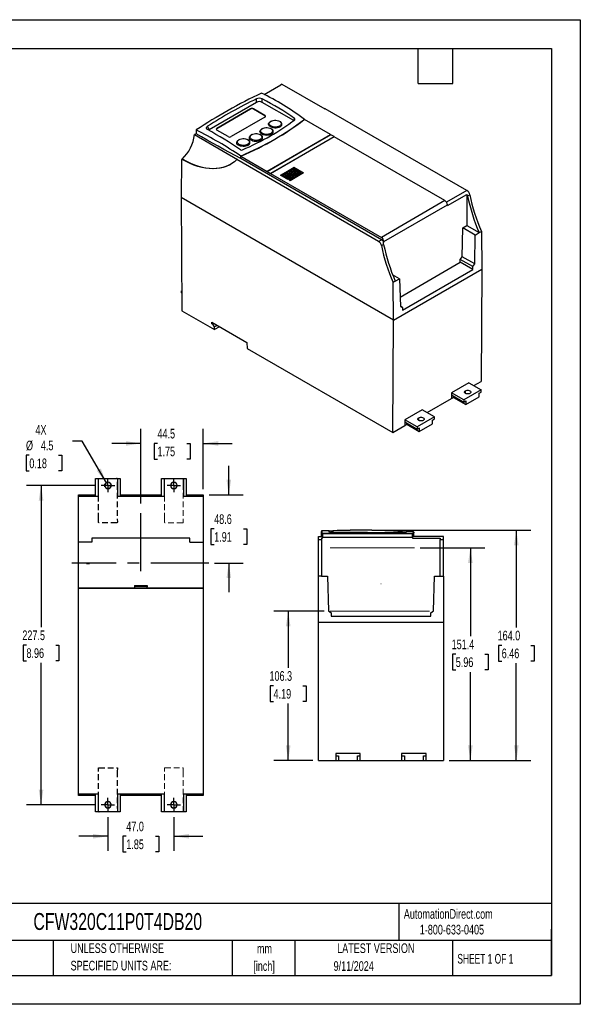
# Model space of a CAD drawing. Header units: millimetres. Extents: x 0 to 908, y 0 to 702.
# Tile 3 of 3: x 508 to 908, y 0 to 702. Entities that reach past the tile are written whole.
import ezdxf

# ---------------------------------------------------------------- set-up
doc = ezdxf.new("R2010")
doc.units = ezdxf.units.MM
doc.header["$LTSCALE"] = 3.25
doc.linetypes.add('CENTERX2', pattern=[20.32, 12.7, -2.54, 2.54, -2.54])
doc.linetypes.add('HIDDEN', pattern=[1.905, 1.27, -0.635])
doc.layers.add('CENTER', color=40, linetype='CENTERX2')
doc.layers.add('HIDDEN', color=102, linetype='HIDDEN')
doc.layers.add('DIMENSIONS', color=140, linetype='Continuous', lineweight=25)
doc.layers.add('TEXT', color=140, linetype='Continuous', lineweight=25)
doc.styles.add('SLDTEXTSTYLE0', font='TXT', dxfattribs={"width": 0.7})
doc.styles.add('SLDTEXTSTYLE1', font='TXT', dxfattribs={"width": 0.65})
doc.dimstyles.new('SLDDIMSTYLE0', dxfattribs={"dimtxt": 7.013525, "dimasz": 10.7315, "dimexe": 0, "dimexo": 0.0625, "dimgap": 1.753381, "dimtad": 0, "dimtih": 1, "dimtoh": 1, "dimrnd": 1e-09, "dimzin": 12, "dimdsep": 46, "dimtxsty": 'SLDTEXTSTYLE0', "dimsah": 1, "dimcen": 0.09, "dimadec": 0, "dimazin": 3, "dimtfac": 1, "dimtmove": 0, "dimatfit": 0, "dimfxl": 0, "dimfrac": 2, "dimtolj": 1, "dimtzin": 12, "dimarcsym": 0})
doc.dimstyles.new('SLDDIMSTYLE1', dxfattribs={"dimtxt": 7.013525, "dimasz": 10.7315, "dimexe": 0, "dimexo": 0.0625, "dimgap": 1.753381, "dimtad": 0, "dimtih": 1, "dimtoh": 1, "dimrnd": 1e-09, "dimzin": 4, "dimdsep": 46, "dimtxsty": 'SLDTEXTSTYLE0', "dimsah": 1, "dimcen": 0.09, "dimadec": 0, "dimazin": 1, "dimtfac": 1, "dimtofl": 0, "dimtmove": 0, "dimatfit": 3, "dimfxl": 0, "dimfrac": 2, "dimtolj": 1, "dimtzin": 12, "dimarcsym": 0})
doc.dimstyles.new('SLDDIMSTYLE2', dxfattribs={"dimtxt": 7.013525, "dimasz": 10.7315, "dimexe": 0, "dimexo": 0.0625, "dimgap": 1.753381, "dimtad": 0, "dimtih": 1, "dimtoh": 1, "dimrnd": 1e-09, "dimzin": 12, "dimdsep": 46, "dimtxsty": 'SLDTEXTSTYLE0', "dimsah": 1, "dimcen": 0.09, "dimadec": 0, "dimazin": 3, "dimtfac": 1, "dimtofl": 0, "dimtmove": 0, "dimatfit": 3, "dimfxl": 0, "dimfrac": 2, "dimtolj": 1, "dimtzin": 12, "dimarcsym": 0})
doc.dimstyles.new('SLDDIMSTYLE3', dxfattribs={"dimtxt": 7.013525, "dimasz": 10.7315, "dimexe": 0, "dimexo": 0.0625, "dimgap": 1.753381, "dimtad": 0, "dimtih": 1, "dimtoh": 1, "dimrnd": 1e-09, "dimzin": 12, "dimdsep": 46, "dimtxsty": 'SLDTEXTSTYLE0', "dimsah": 1, "dimcen": 0, "dimadec": 0, "dimazin": 3, "dimtfac": 1, "dimtofl": 0, "dimtmove": 0, "dimatfit": 3, "dimfxl": 0, "dimfrac": 2, "dimtolj": 1, "dimtzin": 12, "dimarcsym": 0})
doc.dimstyles.new('SLDDIMSTYLE4', dxfattribs={"dimtxt": 7.013525, "dimasz": 10.7315, "dimexe": 0, "dimexo": 0.0625, "dimgap": 1.753381, "dimtad": 0, "dimtih": 1, "dimtoh": 1, "dimrnd": 1e-09, "dimzin": 4, "dimdsep": 46, "dimtxsty": 'SLDTEXTSTYLE0', "dimsah": 1, "dimcen": 0.09, "dimadec": 0, "dimazin": 1, "dimtfac": 1, "dimtmove": 0, "dimatfit": 0, "dimfxl": 0, "dimfrac": 2, "dimtolj": 1, "dimtzin": 12, "dimarcsym": 0})

# ---------------------------------------------------------------- blocks, each defined once
blk = doc.blocks.new('SW_NOTE_0_1')
at = {"layer": 'TEXT', "color": 0, "linetype": 'CENTERX2', "lineweight": 18, "char_height": 6.879, "attachment_point": 2, "style": 'SLDTEXTSTYLE0'}
for s, insert in [('mm', (9.24, 8.87)), ('[inch]', (8.97, -3.55))]:
    blk.add_mtext(s, dxfattribs=dict(at, insert=insert))
blk = doc.blocks.new('SW_NOTE_0_2')
at = {"layer": 'TEXT', "color": 0, "linetype": 'CENTERX2', "lineweight": 18, "char_height": 6.8792, "attachment_point": 1, "style": 'SLDTEXTSTYLE0'}
for s, insert in [('UNLESS OTHERWISE', (0, 8.87)), ('SPECIFIED UNITS ARE:', (0, -3.55))]:
    blk.add_mtext(s, dxfattribs=dict(at, insert=insert))
blk = doc.blocks.new('_D_9')
at = {"layer": 'DIMENSIONS'}
for p, q in [((553.05, 401.42), (546.02, 401.42)), ((570.2, 371.72), (553.05, 401.42)), ((515.31, 391.24), (512.95, 391.24)), ((512.95, 391.24), (512.95, 380.09)), ((536.15, 391.24), (538.5, 391.24)), ((538.5, 391.24), (538.5, 380.09)), ((512.95, 380.09), (515.31, 380.09)), ((538.5, 380.09), (536.15, 380.09))]:
    blk.add_line(p, q, dxfattribs=at)
blk.add_solid([(570.2, 371.72), (566.26, 381.84), (563.4, 380.19)], dxfattribs=at)
at = {"layer": 'DIMENSIONS', "char_height": 6.879, "attachment_point": 1, "style": 'SLDTEXTSTYLE0'}
for s, insert in [('4X', (519.67, 412.82)), ('%%c', (512.93, 401.68)), ('4.5', (523.52, 401.68)), ('0.18', (515.31, 388.96))]:
    blk.add_mtext(s, dxfattribs=dict(at, insert=insert))
blk = doc.blocks.new('_D_10')
at = {"layer": 'DIMENSIONS'}
for p, q in [((562.39, 369.75), (513.36, 369.75)), ((523.68, 369.75), (523.68, 268.71)), ((513.26, 256), (510.9, 256)), ((510.9, 256), (510.9, 244.85)), ((534.1, 256), (536.45, 256)), ((536.45, 256), (536.45, 244.85)), ((510.9, 244.85), (513.26, 244.85)), ((523.68, 142.24), (523.68, 243.28)), ((536.45, 244.85), (534.1, 244.85)), ((562.42, 142.24), (513.36, 142.24))]:
    blk.add_line(p, q, dxfattribs=at)
for points in [[(523.68, 369.75), (522.02, 359.02), (525.33, 359.02)], [(523.68, 142.24), (525.33, 152.98), (522.02, 152.98)]]:
    blk.add_solid(points, dxfattribs=at)
at = {"layer": 'DIMENSIONS', "char_height": 6.879, "attachment_point": 1, "style": 'SLDTEXTSTYLE0'}
for s, insert in [('227.5', (510.34, 266.43)), ('8.96', (513.26, 253.72))]:
    blk.add_mtext(s, dxfattribs=dict(at, insert=insert))
blk = doc.blocks.new('_D_11')
at = {"layer": 'DIMENSIONS'}
for p, q in [((571.34, 133.33), (571.34, 109.44)), ((618.34, 133.33), (618.34, 109.44)), ((571.34, 119.76), (550.7, 119.76)), ((584.42, 119.76), (582.06, 119.76)), ((582.06, 119.76), (582.06, 108.61)), ((605.26, 119.76), (607.61, 119.76)), ((607.61, 119.76), (607.61, 108.61)), ((618.34, 119.76), (638.97, 119.76)), ((582.06, 108.61), (584.42, 108.61)), ((607.61, 108.61), (605.26, 108.61))]:
    blk.add_line(p, q, dxfattribs=at)
for points in [[(571.34, 119.76), (560.6, 121.41), (560.6, 118.11)], [(618.34, 119.76), (629.07, 118.11), (629.07, 121.41)]]:
    blk.add_solid(points, dxfattribs=at)
at = {"layer": 'DIMENSIONS', "char_height": 6.879, "attachment_point": 1, "style": 'SLDTEXTSTYLE0'}
for s, insert in [('47.0', (584.42, 130.2)), ('1.85', (584.42, 117.48))]:
    blk.add_mtext(s, dxfattribs=dict(at, insert=insert))
blk = doc.blocks.new('_D_12')
at = {"layer": 'DIMENSIONS'}
for p, q in [((657.5, 363.09), (657.5, 383.73)), ((643.46, 363.09), (667.81, 363.09)), ((647.08, 338.77), (644.72, 338.77)), ((644.72, 338.77), (644.72, 327.62)), ((667.92, 338.77), (670.27, 338.77)), ((670.27, 338.77), (670.27, 327.62)), ((644.72, 327.62), (647.08, 327.62)), ((670.27, 327.62), (667.92, 327.62)), ((647.28, 314.45), (667.81, 314.45)), ((657.5, 314.45), (657.5, 293.81))]:
    blk.add_line(p, q, dxfattribs=at)
for points in [[(657.5, 363.09), (659.15, 373.82), (655.84, 373.82)], [(657.5, 314.45), (655.84, 303.72), (659.15, 303.72)]]:
    blk.add_solid(points, dxfattribs=at)
at = {"layer": 'DIMENSIONS', "char_height": 6.879, "attachment_point": 1, "style": 'SLDTEXTSTYLE0'}
for s, insert in [('48.6', (647.08, 349.21)), ('1.91', (647.08, 336.49))]:
    blk.add_mtext(s, dxfattribs=dict(at, insert=insert))
blk = doc.blocks.new('_D_13')
at = {"layer": 'DIMENSIONS'}
for p, q in [((594.84, 356.97), (594.84, 410.02)), ((639.34, 367.22), (639.34, 410.02)), ((594.84, 399.71), (574.2, 399.71)), ((606.67, 399.71), (604.31, 399.71)), ((604.31, 399.71), (604.31, 388.56)), ((627.51, 399.71), (629.86, 399.71)), ((629.86, 399.71), (629.86, 388.56)), ((639.34, 399.71), (659.97, 399.71)), ((604.31, 388.56), (606.67, 388.56)), ((629.86, 388.56), (627.51, 388.56))]:
    blk.add_line(p, q, dxfattribs=at)
for points in [[(594.84, 399.71), (584.1, 401.36), (584.1, 398.05)], [(639.34, 399.71), (650.07, 398.05), (650.07, 401.36)]]:
    blk.add_solid(points, dxfattribs=at)
at = {"layer": 'DIMENSIONS', "char_height": 6.879, "attachment_point": 1, "style": 'SLDTEXTSTYLE0'}
for s, insert in [('44.5', (606.67, 410.14)), ('1.75', (606.67, 397.43))]:
    blk.add_mtext(s, dxfattribs=dict(at, insert=insert))
blk = doc.blocks.new('SW_CENTERMARKSYMBOL_11')
at = {"layer": 'CENTER', "color": 0}
for p, q in [((-2.54, 0), (-4.79, 0)), ((0, 0), (-2.54, 0)), ((0, 2.54), (0, 4.79)), ((0, 0), (0, 2.54)), ((0, 0), (0, -2.54)), ((0, 0), (2.54, 0)), ((2.54, 0), (4.79, 0)), ((0, -2.54), (0, -4.79))]:
    blk.add_line(p, q, dxfattribs=at)
blk = doc.blocks.new('SW_CENTERMARKSYMBOL_12')
at = {"layer": 'CENTER', "color": 0}
for p, q in [((-2.54, 0), (-4.79, 0)), ((0, 0), (-2.54, 0)), ((0, 2.54), (0, 4.79)), ((0, 0), (0, 2.54)), ((0, 0), (0, -2.54)), ((0, 0), (2.54, 0)), ((2.54, 0), (4.79, 0)), ((0, -2.54), (0, -4.79))]:
    blk.add_line(p, q, dxfattribs=at)
blk = doc.blocks.new('SW_CENTERMARKSYMBOL_13')
at = {"layer": 'CENTER', "color": 0}
for p, q in [((-2.54, 0), (-4.83, 0)), ((0, 0), (-2.54, 0)), ((0, 2.54), (0, 4.83)), ((0, 0), (0, 2.54)), ((0, 0), (0, -2.54)), ((0, 0), (2.54, 0)), ((2.54, 0), (4.83, 0)), ((0, -2.54), (0, -4.83))]:
    blk.add_line(p, q, dxfattribs=at)
blk = doc.blocks.new('SW_CENTERMARKSYMBOL_14')
at = {"layer": 'CENTER', "color": 0}
for p, q in [((-2.54, 0), (-4.81, 0)), ((0, 0), (-2.54, 0)), ((0, 2.54), (0, 4.81)), ((0, 0), (0, 2.54)), ((0, 0), (0, -2.54)), ((0, 0), (2.54, 0)), ((2.54, 0), (4.81, 0)), ((0, -2.54), (0, -4.81))]:
    blk.add_line(p, q, dxfattribs=at)
blk = doc.blocks.new('_D_14')
at = {"layer": 'DIMENSIONS'}
for p, q in [((794.02, 325.23), (840.01, 325.23)), ((829.69, 325.23), (829.69, 262.25)), ((819.27, 249.53), (816.91, 249.53)), ((816.91, 249.53), (816.91, 238.38)), ((840.11, 249.53), (842.46, 249.53)), ((842.46, 249.53), (842.46, 238.38)), ((816.91, 238.38), (819.27, 238.38)), ((829.69, 173.83), (829.69, 236.81)), ((842.46, 238.38), (840.11, 238.38)), ((814.57, 173.83), (840.01, 173.83))]:
    blk.add_line(p, q, dxfattribs=at)
for points in [[(829.69, 325.23), (828.04, 314.5), (831.34, 314.5)], [(829.69, 173.83), (831.34, 184.56), (828.04, 184.56)]]:
    blk.add_solid(points, dxfattribs=at)
at = {"layer": 'DIMENSIONS', "char_height": 6.879, "attachment_point": 1, "style": 'SLDTEXTSTYLE0'}
for s, insert in [('151.4', (816.35, 259.97)), ('5.96', (819.27, 247.25))]:
    blk.add_mtext(s, dxfattribs=dict(at, insert=insert))
blk = doc.blocks.new('_D_15')
at = {"layer": 'DIMENSIONS'}
for p, q in [((725.54, 280.13), (689.51, 280.13)), ((699.83, 280.13), (699.83, 239.7)), ((689.41, 226.98), (687.05, 226.98)), ((687.05, 226.98), (687.05, 215.83)), ((710.25, 226.98), (712.6, 226.98)), ((712.6, 226.98), (712.6, 215.83)), ((687.05, 215.83), (689.41, 215.83)), ((699.83, 173.83), (699.83, 214.26)), ((712.6, 215.83), (710.25, 215.83)), ((717.31, 173.83), (689.51, 173.83))]:
    blk.add_line(p, q, dxfattribs=at)
for points in [[(699.83, 280.13), (698.18, 269.4), (701.48, 269.4)], [(699.83, 173.83), (701.48, 184.56), (698.18, 184.56)]]:
    blk.add_solid(points, dxfattribs=at)
at = {"layer": 'DIMENSIONS', "char_height": 6.879, "attachment_point": 1, "style": 'SLDTEXTSTYLE0'}
for s, insert in [('106.3', (686.49, 237.42)), ('4.19', (689.41, 224.7))]:
    blk.add_mtext(s, dxfattribs=dict(at, insert=insert))
blk = doc.blocks.new('_D_16')
at = {"layer": 'DIMENSIONS'}
for p, q in [((760.5, 337.79), (872.76, 337.79)), ((862.44, 337.79), (862.44, 268.53)), ((852.02, 255.81), (849.66, 255.81)), ((849.66, 255.81), (849.66, 244.66)), ((872.86, 255.81), (875.22, 255.81)), ((875.22, 255.81), (875.22, 244.66)), ((849.66, 244.66), (852.02, 244.66)), ((862.44, 173.83), (862.44, 243.09)), ((875.22, 244.66), (872.86, 244.66)), ((814.57, 173.83), (872.76, 173.83))]:
    blk.add_line(p, q, dxfattribs=at)
for points in [[(862.44, 337.79), (860.79, 327.06), (864.09, 327.06)], [(862.44, 173.83), (864.09, 184.56), (860.79, 184.56)]]:
    blk.add_solid(points, dxfattribs=at)
at = {"layer": 'DIMENSIONS', "char_height": 6.879, "attachment_point": 1, "style": 'SLDTEXTSTYLE0'}
for s, insert in [('164.0', (849.1, 266.25)), ('6.46', (852.02, 253.53))]:
    blk.add_mtext(s, dxfattribs=dict(at, insert=insert))

msp = doc.modelspace()

# ---------------------------------------------------------------- linework, layer by layer
at = {"color": 7, "linetype": 'Continuous'}
for p, q in [((0.008, 701.684), (908.058, 701.684)), ((908.058, 701.684), (908.058, 0.009)), ((908.058, 0.009), (0.008, 0.009))]:
    msp.add_line(p, q, dxfattribs=at)
for p, q in [((682.68, 648.423), (694.599, 655.304)), ((695.306, 655.712), (694.599, 655.304)), ((695.306, 655.712), (725.882, 638.061)), ((677.268, 642.778), (643.465, 623.264)), ((677.268, 642.778), (677.268, 645.284)), ((681.366, 642.778), (681.366, 645.23)), ((703.74, 629.862), (681.366, 642.778)), ((648.946, 624.258), (672.988, 638.137)), ((672.988, 638.055), (648.946, 624.176)), ((683.241, 632.218), (659.199, 618.339)), ((672.988, 638.055), (672.988, 638.137)), ((675.109, 638.137), (683.241, 633.442)), ((675.109, 638.055), (675.109, 638.137)), ((683.241, 633.361), (675.109, 638.055)), ((683.241, 633.361), (683.241, 633.442)), ((726.236, 638.265), (725.882, 638.061)), ((827.189, 579.986), (726.236, 638.265)), ((643.465, 623.264), (642.326, 625.718)), ((687.597, 629.335), (687.244, 629.131)), ((693.962, 629.131), (693.608, 629.335)), ((693.961, 625.253), (693.608, 625.866)), ((704.422, 631.205), (703.904, 629.984)), ((710.977, 630.42), (711.361, 630.634)), ((711.361, 630.56), (710.977, 630.338)), ((710.977, 630.338), (710.977, 630.42)), ((711.361, 630.634), (711.361, 630.56)), ((730.057, 619.767), (711.361, 630.56)), ((633.788, 620.199), (633.081, 619.79)), ((633.081, 619.79), (663.657, 602.139)), ((634.142, 620.403), (633.788, 620.199)), ((634.204, 623.102), (634.142, 620.403)), ((648.946, 624.176), (648.946, 624.258)), ((657.078, 618.339), (648.946, 623.033)), ((673.879, 619.783), (673.526, 619.579)), ((680.244, 619.579), (679.89, 619.783)), ((681.445, 624.151), (681.092, 623.947)), ((684.741, 593.607), (730.057, 619.767)), ((730.057, 619.685), (684.741, 593.525)), ((730.198, 619.685), (684.882, 593.525)), ((687.216, 592.178), (732.532, 618.338)), ((732.602, 618.297), (687.287, 592.137)), ((687.81, 623.947), (687.456, 624.151)), ((687.809, 620.069), (687.456, 620.681)), ((730.057, 619.685), (730.057, 619.767)), ((730.127, 619.644), (730.057, 619.685)), ((732.532, 618.338), (730.198, 619.685)), ((732.532, 618.256), (732.532, 618.338)), ((811.546, 572.724), (732.602, 618.297)), ((664.899, 616.232), (664.545, 616.028)), ((671.263, 612.15), (670.909, 612.762)), ((671.264, 616.028), (670.91, 616.232)), ((680.243, 615.701), (679.89, 616.314)), ((690.332, 616.621), (690.332, 616.539)), ((666.045, 604.473), (666.429, 604.703)), ((666.429, 604.621), (666.045, 604.399)), ((666.045, 604.399), (666.045, 604.473)), ((666.045, 602.766), (666.045, 604.399)), ((666.045, 604.399), (684.741, 593.607)), ((666.429, 604.703), (666.429, 604.621)), ((623.878, 602.119), (623.465, 575.042)), ((624.232, 602.323), (623.878, 602.119)), ((624.27, 602.092), (623.878, 602.119)), ((624.232, 602.323), (624.623, 602.296)), ((624.623, 602.296), (624.27, 602.092)), ((663.657, 602.139), (663.303, 601.935)), ((764.257, 543.656), (663.303, 601.935)), ((766.347, 544.863), (666.045, 602.766)), ((684.741, 593.525), (684.741, 593.607)), ((684.741, 593.525), (684.882, 593.443)), ((684.882, 593.525), (684.882, 593.443)), ((684.882, 593.525), (687.216, 592.178)), ((687.216, 592.096), (687.216, 592.178)), ((687.287, 592.137), (687.216, 592.096)), ((687.287, 592.055), (687.216, 592.096)), ((687.287, 592.137), (687.287, 592.055)), ((687.287, 592.137), (766.23, 546.564)), ((694.445, 590.799), (704.133, 596.393)), ((699.662, 587.788), (694.445, 590.799)), ((704.133, 596.311), (694.515, 590.759)), ((704.879, 595.962), (695.935, 590.799)), ((695.935, 590.799), (699.662, 588.648)), ((695.935, 590.718), (695.935, 590.799)), ((699.662, 588.566), (695.935, 590.718)), ((697.426, 590.799), (698.171, 591.23)), ((700.407, 589.078), (697.426, 590.799)), ((698.171, 591.148), (697.497, 590.759)), ((698.171, 591.23), (701.152, 589.509)), ((698.171, 591.148), (698.171, 591.23)), ((701.152, 589.427), (698.171, 591.148)), ((698.916, 591.66), (699.662, 592.09)), ((701.898, 589.939), (698.916, 591.66)), ((699.662, 592.008), (698.987, 591.619)), ((699.662, 592.09), (703.388, 589.939)), ((699.662, 592.008), (699.662, 592.09)), ((703.317, 589.898), (699.662, 592.008)), ((703.388, 589.939), (699.662, 587.788)), ((700.407, 592.52), (702.643, 593.811)), ((700.407, 587.357), (709.351, 592.52)), ((704.133, 590.369), (700.407, 592.52)), ((702.643, 593.729), (700.478, 592.48)), ((709.351, 592.439), (700.478, 587.317)), ((710.841, 592.52), (701.152, 586.927)), ((701.152, 589.509), (701.898, 589.939)), ((701.898, 589.857), (701.152, 589.427)), ((701.152, 589.427), (701.152, 589.509)), ((701.898, 592.52), (702.643, 592.951)), ((702.643, 592.09), (701.898, 592.52)), ((701.898, 592.52), (701.898, 592.439)), ((702.643, 592.008), (701.898, 592.439)), ((701.898, 589.857), (701.898, 589.939)), ((702.643, 593.811), (704.879, 592.52)), ((702.643, 593.729), (702.643, 593.811)), ((704.808, 592.48), (702.643, 593.729)), ((702.643, 592.951), (703.388, 592.52)), ((703.388, 592.52), (702.643, 592.09)), ((703.388, 592.439), (702.643, 592.008)), ((702.643, 592.008), (702.643, 592.09)), ((703.388, 594.241), (705.624, 595.532)), ((707.115, 592.09), (703.388, 594.241)), ((704.879, 592.52), (703.388, 591.66)), ((703.388, 592.439), (703.388, 592.52)), ((703.388, 591.66), (704.133, 591.23)), ((703.388, 591.578), (703.388, 591.66)), ((704.133, 591.148), (703.388, 591.578)), ((705.624, 595.45), (703.459, 594.201)), ((704.133, 596.393), (704.879, 595.962)), ((704.133, 596.311), (704.133, 596.393)), ((704.808, 595.922), (704.133, 596.311)), ((704.133, 591.23), (705.624, 592.09)), ((705.624, 592.008), (704.133, 591.148)), ((706.369, 591.66), (704.133, 590.369)), ((704.133, 591.148), (704.133, 591.23)), ((705.624, 594.672), (704.879, 594.241)), ((707.115, 592.951), (704.879, 594.241)), ((704.879, 594.16), (704.879, 594.241)), ((707.115, 592.869), (704.879, 594.16)), ((705.624, 595.532), (710.841, 592.52)), ((705.624, 595.45), (705.624, 595.532)), ((710.77, 592.48), (705.624, 595.45)), ((705.624, 594.672), (707.86, 593.381)), ((705.624, 592.09), (706.369, 591.66)), ((705.624, 592.008), (705.624, 592.09)), ((706.299, 591.619), (705.624, 592.008)), ((707.86, 593.381), (707.115, 592.951)), ((707.86, 593.299), (707.115, 592.869)), ((708.605, 592.951), (707.115, 592.09)), ((707.115, 592.869), (707.115, 592.951)), ((707.86, 593.299), (707.86, 593.381)), ((709.351, 592.52), (708.605, 592.951)), ((709.351, 592.439), (709.351, 592.52)), ((699.662, 588.648), (700.407, 589.078)), ((700.407, 588.997), (699.662, 588.566)), ((699.662, 588.566), (699.662, 588.648)), ((700.407, 588.997), (700.407, 589.078)), ((701.152, 586.927), (700.407, 587.357)), ((827.189, 579.986), (812.672, 571.606)), ((813.314, 569.159), (827.284, 577.224)), ((827.284, 577.224), (827.284, 555.036)), ((827.683, 576.087), (829.239, 576.985)), ((774.955, 487.589), (623.465, 575.042)), ((623.465, 575.042), (624.073, 494.261)), ((811.546, 572.724), (766.23, 546.564)), ((767.998, 543.502), (813.314, 569.662)), ((813.314, 569.662), (813.314, 569.159)), ((824.332, 553.332), (827.284, 555.036)), ((827.284, 555.036), (835.967, 549.936)), ((823.872, 532.795), (824.332, 553.332)), ((833.01, 548.229), (824.332, 553.332)), ((832.829, 527.788), (833.01, 548.229)), ((833.01, 548.229), (835.967, 549.936)), ((835.967, 549.936), (837.523, 550.834)), ((837.523, 550.834), (837.888, 523.919)), ((764.257, 543.656), (766.347, 544.863)), ((766.306, 540.655), (767.862, 541.553)), ((767.463, 542.69), (767.998, 542.999)), ((767.998, 542.999), (767.998, 543.502)), ((779.582, 504.013), (822.476, 528.775)), ((822.476, 528.775), (822.519, 530.702)), ((831.476, 523.743), (822.476, 528.775)), ((822.519, 530.702), (823.872, 532.795)), ((831.493, 525.685), (822.519, 530.702)), ((832.829, 527.788), (823.872, 532.795)), ((831.493, 525.685), (832.829, 527.788)), ((779.104, 517.11), (774.296, 519.93)), ((774.955, 487.589), (837.888, 523.919)), ((781.272, 494.76), (831.476, 523.743)), ((831.476, 523.743), (831.493, 525.685)), ((837.888, 523.919), (837.28, 443.84)), ((776.146, 515.402), (774.591, 514.504)), ((774.955, 487.589), (774.591, 514.504)), ((776.146, 515.402), (779.104, 517.11)), ((779.104, 517.11), (779.831, 497.193)), ((623.896, 508.447), (623.966, 508.487)), ((623.896, 506.936), (623.896, 508.447)), ((623.896, 508.447), (623.967, 508.406)), ((623.896, 506.936), (623.978, 506.889)), ((624.073, 494.261), (647.325, 480.838)), ((781.203, 496.653), (779.823, 497.424)), ((779.831, 497.193), (781.203, 496.653)), ((781.203, 496.653), (781.272, 494.76)), ((645.305, 486.086), (670.408, 471.595)), ((645.305, 485.025), (645.305, 486.086)), ((646.225, 485.556), (645.305, 485.025)), ((646.013, 484.617), (645.305, 485.025)), ((646.013, 484.617), (646.932, 485.147)), ((647.325, 482.797), (646.013, 484.617)), ((774.347, 407.509), (774.955, 487.589)), ((649.164, 483.859), (647.325, 482.797)), ((650.862, 482.879), (647.325, 480.838)), ((647.325, 480.838), (647.325, 482.797)), ((670.408, 471.595), (670.469, 467.477)), ((670.469, 467.477), (774.347, 407.509)), ((828.649, 442.904), (816.274, 435.76)), ((828.649, 442.904), (837.457, 437.819)), ((832.154, 440.88), (837.28, 443.84)), ((816.274, 435.76), (816.263, 434.256)), ((825.082, 430.676), (816.274, 435.76)), ((837.457, 437.819), (825.082, 430.676)), ((826.171, 435.354), (826.171, 437.191)), ((836.042, 435.492), (837.457, 436.309)), ((836.042, 432.92), (836.042, 435.492)), ((837.457, 436.309), (837.457, 437.819)), ((798.92, 421.695), (816.243, 431.696)), ((816.263, 434.256), (816.243, 431.696)), ((816.243, 431.696), (817.658, 432.512)), ((816.263, 434.256), (825.082, 429.165)), ((817.658, 432.512), (817.658, 433.451)), ((817.658, 432.512), (826.496, 427.409)), ((825.082, 430.676), (825.082, 429.165)), ((825.082, 429.165), (826.496, 429.982)), ((826.496, 427.409), (836.042, 432.92)), ((826.496, 429.982), (826.496, 427.409)), ((795.415, 423.718), (783.04, 416.575)), ((804.223, 418.634), (795.415, 423.718)), ((783.029, 415.071), (783.009, 412.51)), ((783.04, 416.575), (783.029, 415.071)), ((783.029, 415.071), (791.848, 409.98)), ((791.848, 411.49), (783.04, 416.575)), ((784.424, 413.326), (784.424, 414.266)), ((804.223, 418.634), (791.848, 411.49)), ((792.937, 416.168), (792.937, 418.005)), ((802.808, 416.307), (804.223, 417.123)), ((802.808, 413.735), (802.808, 416.307)), ((804.223, 417.123), (804.223, 418.634)), ((774.347, 407.509), (783.009, 412.51)), ((783.009, 412.51), (784.424, 413.326)), ((784.424, 413.326), (793.262, 408.224)), ((791.848, 411.49), (791.848, 409.98)), ((791.848, 409.98), (793.262, 410.796)), ((793.262, 408.224), (802.808, 413.735)), ((793.262, 410.796), (793.262, 408.224)), ((562.586, 362.256), (562.586, 374.728)), ((562.586, 374.728), (564.586, 374.728)), ((564.586, 374.728), (578.086, 374.728)), ((564.586, 362.228), (564.586, 374.728)), ((578.086, 374.728), (578.086, 362.228)), ((578.086, 374.728), (580.086, 374.728)), ((580.086, 374.728), (580.086, 362.256)), ((609.586, 362.256), (609.586, 374.728)), ((609.586, 374.728), (611.586, 374.728)), ((611.586, 362.228), (611.586, 374.728)), ((611.586, 374.728), (625.086, 374.728)), ((625.086, 374.728), (625.086, 362.228)), ((625.086, 374.728), (627.086, 374.728)), ((627.086, 374.728), (627.086, 362.256)), ((550.336, 363.088), (562.586, 363.088)), ((550.336, 362.228), (550.336, 363.088)), ((550.336, 362.228), (562.586, 362.228)), ((550.336, 329.345), (550.336, 362.228)), ((562.586, 362.256), (562.586, 362.228)), ((562.586, 362.228), (564.586, 362.228)), ((578.086, 362.228), (580.086, 362.228)), ((580.086, 363.088), (609.586, 363.088)), ((580.086, 362.228), (580.086, 362.256)), ((580.086, 362.228), (609.586, 362.228)), ((609.586, 362.256), (609.586, 362.228)), ((609.586, 362.228), (611.586, 362.228)), ((625.086, 362.228), (627.086, 362.228)), ((627.086, 363.088), (639.336, 363.088)), ((627.086, 362.228), (627.086, 362.256)), ((627.086, 362.228), (639.336, 362.228)), ((639.336, 363.088), (639.336, 362.228)), ((639.336, 362.228), (639.336, 329.345)), ((728.81, 337.536), (723.565, 337.326)), ((729.163, 336.212), (728.806, 337.545)), ((732.084, 336.126), (731.732, 337.437)), ((780.775, 336.05), (780.99, 336.852)), ((783.941, 337.049), (783.689, 336.11)), ((629.836, 332.201), (559.836, 332.201)), ((559.836, 332.201), (559.836, 329.345)), ((629.836, 329.345), (629.836, 332.201)), ((721.44, 333.432), (724.397, 333.432)), ((721.44, 331.206), (721.44, 333.432)), ((721.44, 331.206), (723.64, 331.206)), ((721.44, 305.036), (721.44, 331.206)), ((723.44, 336.782), (723.44, 335.527)), ((723.44, 335.527), (723.44, 333.432)), ((723.64, 332.316), (724.397, 332.316)), ((723.64, 332.316), (723.64, 331.206)), ((723.64, 331.206), (723.64, 305.036)), ((724.397, 335.522), (724.94, 335.532)), ((724.397, 335.432), (724.397, 335.522)), ((788.483, 335.432), (724.397, 335.432)), ((724.397, 335.432), (724.397, 332.932)), ((724.397, 332.932), (788.483, 332.932)), ((724.397, 332.316), (724.397, 332.932)), ((724.94, 335.532), (724.94, 335.432)), ((756.44, 335.532), (756.44, 335.432)), ((787.94, 335.532), (788.483, 335.523)), ((787.94, 335.432), (787.94, 335.532)), ((788.483, 335.523), (788.483, 335.432)), ((788.483, 332.932), (788.483, 335.432)), ((810.44, 333.432), (788.483, 333.432)), ((788.483, 332.932), (788.483, 332.316)), ((788.483, 332.316), (808.24, 332.316)), ((789.44, 333.432), (789.44, 335.923)), ((808.24, 332.316), (808.24, 331.206)), ((808.24, 331.206), (810.44, 331.206)), ((808.24, 305.036), (808.24, 331.206)), ((810.44, 331.206), (810.44, 333.432)), ((810.44, 305.036), (810.44, 331.206)), ((559.836, 329.345), (550.336, 329.345)), ((550.336, 296.701), (550.336, 329.345)), ((629.836, 329.345), (639.336, 329.345)), ((639.336, 329.345), (639.336, 296.701)), ((723.64, 305.036), (721.44, 305.036)), ((721.44, 272.332), (721.44, 305.036)), ((723.64, 305.143), (727.815, 305.143)), ((723.64, 305.036), (727.823, 305.036)), ((727.823, 305.036), (727.815, 305.143)), ((727.823, 305.036), (728.465, 280.517)), ((803.415, 280.517), (804.057, 305.036)), ((804.057, 305.036), (804.065, 305.143)), ((804.057, 305.036), (808.24, 305.036)), ((804.065, 305.143), (808.24, 305.143)), ((808.24, 305.036), (810.44, 305.036)), ((810.44, 305.036), (810.44, 272.332)), ((550.336, 296.701), (590.336, 296.701)), ((550.336, 296.614), (550.336, 296.701)), ((550.336, 149.709), (550.336, 296.614)), ((550.336, 296.614), (590.336, 296.614)), ((590.336, 298.576), (599.336, 298.576)), ((590.336, 298.576), (590.336, 297.456)), ((599.336, 297.456), (590.336, 297.456)), ((590.336, 297.456), (590.336, 296.614)), ((590.336, 296.614), (599.336, 296.614)), ((599.336, 298.576), (599.336, 297.456)), ((599.336, 296.614), (599.336, 297.456)), ((599.336, 296.701), (639.336, 296.701)), ((599.336, 296.614), (639.336, 296.614)), ((639.336, 296.701), (639.336, 296.614)), ((639.336, 296.614), (639.336, 149.709)), ((728.465, 280.517), (730.379, 278.911)), ((730.379, 278.911), (730.44, 276.581)), ((730.44, 276.581), (801.44, 276.581)), ((801.44, 276.581), (801.501, 278.911)), ((801.501, 278.911), (803.415, 280.517)), ((721.44, 173.83), (721.44, 272.332)), ((721.44, 272.332), (810.44, 272.332)), ((810.44, 272.332), (810.44, 173.83)), ((733.69, 178.83), (733.69, 176.98)), ((751.19, 178.83), (733.69, 178.83)), ((733.69, 176.98), (735.69, 176.98)), ((733.69, 176.98), (733.69, 173.83)), ((735.69, 176.98), (735.69, 173.83)), ((749.19, 173.83), (749.19, 176.98)), ((749.19, 176.98), (751.19, 176.98)), ((751.19, 176.98), (751.19, 178.83)), ((751.19, 173.83), (751.19, 176.98)), ((798.19, 178.83), (780.69, 178.83)), ((780.69, 178.83), (780.69, 176.98)), ((780.69, 176.98), (782.69, 176.98)), ((780.69, 176.98), (780.69, 173.83)), ((782.69, 176.98), (782.69, 173.83)), ((796.19, 176.98), (798.19, 176.98)), ((796.19, 173.83), (796.19, 176.98)), ((798.19, 176.98), (798.19, 178.83)), ((798.19, 173.83), (798.19, 176.98)), ((721.44, 173.83), (733.69, 173.83)), ((733.69, 173.83), (735.69, 173.83)), ((735.69, 173.83), (749.19, 173.83)), ((749.19, 173.83), (751.19, 173.83)), ((751.19, 173.83), (780.69, 173.83)), ((780.69, 173.83), (782.69, 173.83)), ((782.69, 173.83), (796.19, 173.83)), ((796.19, 173.83), (798.19, 173.83)), ((798.19, 173.83), (810.44, 173.83)), ((562.586, 149.709), (550.336, 149.709)), ((550.336, 148.849), (550.336, 149.709)), ((562.586, 148.849), (550.336, 148.849)), ((564.586, 149.709), (562.586, 149.709)), ((562.586, 149.709), (562.586, 149.681)), ((562.586, 137.209), (562.586, 149.681)), ((564.586, 137.209), (564.586, 149.709)), ((580.086, 149.709), (578.086, 149.709)), ((578.086, 149.709), (578.086, 137.209)), ((609.586, 149.709), (580.086, 149.709)), ((580.086, 149.681), (580.086, 149.709)), ((580.086, 149.681), (580.086, 137.209)), ((609.586, 148.849), (580.086, 148.849)), ((611.586, 149.709), (609.586, 149.709)), ((609.586, 149.709), (609.586, 149.681)), ((609.586, 137.209), (609.586, 149.681)), ((611.586, 137.209), (611.586, 149.709)), ((627.086, 149.709), (625.086, 149.709)), ((625.086, 149.709), (625.086, 137.209)), ((639.336, 149.709), (627.086, 149.709)), ((627.086, 149.681), (627.086, 149.709)), ((627.086, 149.681), (627.086, 137.209)), ((639.336, 148.849), (627.086, 148.849)), ((639.336, 149.709), (639.336, 148.849)), ((564.586, 137.209), (562.586, 137.209)), ((578.086, 137.209), (564.586, 137.209)), ((580.086, 137.209), (578.086, 137.209)), ((611.586, 137.209), (609.586, 137.209)), ((625.086, 137.209), (611.586, 137.209)), ((627.086, 137.209), (625.086, 137.209))]:
    msp.add_line(p, q)
at = {"color": 102, "linetype": 'HIDDEN', "lineweight": 18}
for p, q in [((611.632, 370.793), (611.621, 374.318)), ((612.121, 374.818), (624.55, 374.817)), ((625.05, 374.318), (625.039, 370.793)), ((611.632, 346.046), (611.632, 370.793)), ((625.039, 370.793), (625.039, 346.046)), ((611.599, 343.672), (611.632, 346.046)), ((625.039, 346.046), (625.073, 343.672)), ((624.573, 343.172), (612.099, 343.172)), ((612.099, 168.636), (624.573, 168.636)), ((611.632, 165.947), (611.599, 168.321)), ((611.632, 141.2), (611.632, 165.947)), ((625.073, 168.321), (625.039, 165.947)), ((625.039, 165.947), (625.039, 141.2)), ((611.621, 137.676), (611.632, 141.2)), ((625.039, 141.2), (625.05, 137.676)), ((624.55, 137.176), (612.121, 137.176))]:
    msp.add_line(p, q, dxfattribs=at)
at = {"color": 179, "linetype": 'Continuous', "lineweight": 18}
for p, q in [((729.671, 325.23), (789.888, 325.23)), ((556.076, 313.948), (558.308, 313.948)), ((765.759, 299.725), (765.991, 299.723)), ((729.671, 280.13), (800.567, 280.13))]:
    msp.add_line(p, q, dxfattribs=at)
at = {"flags": 128}
for points in [[(642.334, 623.336), (641.764, 623.784), (641.497, 624.329), (641.569, 624.895), (641.951, 625.427), (642.326, 625.718)], [(681.445, 624.151), (682.189, 624.494), (683.047, 624.732), (683.975, 624.854), (684.926, 624.854), (685.854, 624.732), (686.712, 624.494), (687.456, 624.151), (688.049, 623.722), (688.462, 623.227), (688.674, 622.691), (688.674, 622.142), (688.462, 621.606), (688.049, 621.111), (687.456, 620.681)], [(693.961, 625.253), (693.189, 624.892), (692.305, 624.632), (691.345, 624.484), (690.354, 624.454), (689.373, 624.544), (688.446, 624.749), (687.613, 625.061), (686.911, 625.467), (686.37, 625.947), (686.014, 626.483), (685.859, 627.049), (685.911, 627.621), (686.168, 628.175), (686.619, 628.686), (687.244, 629.131)], [(693.608, 625.866), (692.864, 625.523), (692.006, 625.285), (691.078, 625.162), (690.127, 625.162), (689.199, 625.285), (688.341, 625.523), (687.597, 625.866), (687.004, 626.295), (686.591, 626.79), (686.379, 627.326), (686.379, 627.875), (686.591, 628.411), (687.004, 628.906), (687.597, 629.335)], [(687.597, 629.335), (688.341, 629.678), (689.199, 629.916), (690.127, 630.039), (691.078, 630.039), (692.006, 629.916), (692.864, 629.678), (693.608, 629.335), (694.201, 628.906), (694.614, 628.411), (694.826, 627.875), (694.826, 627.326), (694.614, 626.79), (694.201, 626.295), (693.608, 625.866)], [(666.045, 602.766), (661.985, 604.927), (657.945, 607.1), (653.926, 609.286), (649.927, 611.485), (645.95, 613.696), (641.993, 615.919), (638.056, 618.155), (634.142, 620.403)], [(680.243, 615.701), (679.472, 615.341), (678.587, 615.08), (677.628, 614.932), (676.636, 614.902), (675.655, 614.992), (674.728, 615.197), (673.895, 615.509), (673.193, 615.915), (672.652, 616.395), (672.296, 616.931), (672.141, 617.497), (672.193, 618.069), (672.45, 618.623), (672.901, 619.134), (673.526, 619.579)], [(679.89, 616.314), (679.146, 615.971), (678.288, 615.733), (677.36, 615.61), (676.409, 615.61), (675.481, 615.733), (674.623, 615.971), (673.879, 616.314), (673.286, 616.743), (672.873, 617.238), (672.661, 617.774), (672.661, 618.323), (672.873, 618.859), (673.286, 619.354), (673.879, 619.783)], [(673.879, 619.783), (674.623, 620.126), (675.481, 620.364), (676.409, 620.487), (677.36, 620.487), (678.288, 620.364), (679.146, 620.126), (679.89, 619.783), (680.483, 619.354), (680.896, 618.859), (681.108, 618.323), (681.108, 617.774), (680.896, 617.238), (680.483, 616.743), (679.89, 616.314)], [(687.809, 620.069), (687.038, 619.708), (686.153, 619.448), (685.194, 619.3), (684.202, 619.27), (683.221, 619.359), (682.294, 619.565), (681.461, 619.877), (680.759, 620.282), (680.218, 620.763), (679.862, 621.298), (679.707, 621.865), (679.759, 622.437), (680.016, 622.991), (680.467, 623.501), (681.092, 623.947)], [(687.456, 620.681), (686.712, 620.339), (685.854, 620.101), (684.926, 619.978), (683.975, 619.978), (683.047, 620.101), (682.189, 620.339), (681.445, 620.681), (680.852, 621.111), (680.439, 621.606), (680.227, 622.142), (680.227, 622.691), (680.439, 623.227), (680.852, 623.722), (681.445, 624.151)], [(671.263, 612.15), (670.491, 611.789), (669.606, 611.529), (668.647, 611.381), (667.656, 611.351), (666.675, 611.44), (665.748, 611.646), (664.915, 611.958), (664.213, 612.363), (663.672, 612.844), (663.316, 613.379), (663.161, 613.945), (663.213, 614.518), (663.47, 615.072), (663.921, 615.582), (664.545, 616.028)], [(670.909, 612.762), (670.165, 612.42), (669.308, 612.181), (668.38, 612.059), (667.428, 612.059), (666.501, 612.181), (665.643, 612.42), (664.899, 612.762), (664.306, 613.192), (663.893, 613.687), (663.681, 614.222), (663.681, 614.772), (663.893, 615.307), (664.306, 615.802), (664.899, 616.232)], [(664.899, 616.232), (665.643, 616.575), (666.501, 616.813), (667.428, 616.935), (668.38, 616.935), (669.308, 616.813), (670.165, 616.575), (670.909, 616.232), (671.503, 615.802), (671.916, 615.307), (672.128, 614.772), (672.128, 614.222), (671.916, 613.687), (671.503, 613.192), (670.909, 612.762)], [(663.303, 601.935), (661.526, 600.432), (659.627, 599.12), (657.612, 598.004), (655.488, 597.089), (653.261, 596.375), (650.939, 595.867), (648.529, 595.566), (646.04, 595.472), (643.479, 595.586), (640.854, 595.908), (638.175, 596.436), (635.45, 597.169), (632.688, 598.104), (629.898, 599.239), (627.089, 600.57), (624.27, 602.092)], [(624.623, 602.296), (627.442, 600.774), (630.252, 599.443), (633.042, 598.309), (635.804, 597.373), (638.529, 596.64), (641.208, 596.112), (643.832, 595.79), (646.393, 595.676), (648.883, 595.77), (651.292, 596.071), (653.614, 596.58), (655.841, 597.293), (657.966, 598.209), (659.174, 598.846)], [(829.353, 435.354), (828.784, 435.115), (828.114, 434.989), (827.41, 434.989), (826.741, 435.115), (826.171, 435.354), (825.757, 435.682), (825.54, 436.069), (825.54, 436.475), (825.757, 436.862), (826.171, 437.191)], [(826.171, 437.191), (826.741, 437.429), (827.41, 437.555), (828.114, 437.555), (828.784, 437.429), (829.353, 437.191), (829.767, 436.862), (829.985, 436.475), (829.985, 436.069), (829.767, 435.682), (829.353, 435.354)], [(796.119, 416.168), (795.55, 415.929), (794.88, 415.804), (794.176, 415.804), (793.507, 415.929), (792.937, 416.168), (792.523, 416.497), (792.306, 416.883), (792.306, 417.29), (792.523, 417.676), (792.937, 418.005)], [(792.937, 418.005), (793.507, 418.244), (794.176, 418.369), (794.88, 418.369), (795.55, 418.244), (796.119, 418.005), (796.533, 417.676), (796.751, 417.29), (796.751, 416.883), (796.533, 416.497), (796.119, 416.168)], [(724.397, 335.522), (724.156, 336.204), (723.95, 336.726), (723.778, 337.086), (723.641, 337.286), (723.49, 337.259), (723.44, 336.782)], [(789.233, 336.778), (784.03, 337.061), (783.942, 337.065)], [(724.94, 335.532), (732.752, 335.532), (740.606, 335.532), (748.512, 335.532), (756.44, 335.532)], [(756.44, 336.123), (749.833, 336.13), (743.226, 336.133), (736.61, 336.132), (730.011, 336.124)], [(782.846, 336.04), (776.298, 336.072), (769.715, 336.095), (763.086, 336.111), (756.44, 336.123)], [(756.44, 335.532), (764.315, 335.532), (772.19, 335.532), (780.075, 335.532), (787.94, 335.532)], [(788.483, 335.523), (788.724, 336.074), (788.931, 336.466), (789.102, 336.701), (789.239, 336.78), (789.39, 336.566), (789.44, 335.923)]]:
    msp.add_lwpolyline(points, dxfattribs=at)
for centre, radius, start, end in [((843.269, 306.119), 379.719, 115.322804, 123.406805), ((679.257, 640.731), 4.968, 64.883013, 113.601801), ((603.605, 489.239), 177.775, 52.689494, 64.243612), ((815.189, 357.999), 318.676, 115.644892, 122.84976), ((598.45, 482.951), 182.235, 54.442977, 62.935548), ((674.048, 636.09), 2.306, 62.609672, 117.390328), ((674.048, 636.008), 2.306, 62.609672, 117.390328), ((683.008, 632.83), 0.655, 290.783421, 69.216579), ((682.918, 632.66), 0.771, 9.619169, 65.274792), ((610.361, 753.046), 154.588, 299.807007, 307.510272), ((599.649, 774.637), 182.188, 299.850852, 307.666193), ((599.663, 774.534), 182.162, 299.850297, 307.666732), ((693.212, 627.192), 2.078, 291.115293, 68.868578), ((704.215, 630.792), 0.462, 306.417797, 63.407847), ((604.973, 623.055), 28.297, 312.890845, 353.37527), ((507.324, 369.709), 283.384, 55.937742, 63.401772), ((489.884, 346.015), 316.462, 56.210224, 61.201277), ((649.268, 623.476), 0.771, 114.725208, 170.380831), ((649.178, 623.645), 0.655, 110.783421, 249.216579), ((658.138, 620.386), 2.306, 242.609672, 297.390328), ((591.323, 786.192), 192.812, 293.156198, 299.819793), ((679.494, 617.64), 2.078, 291.115293, 68.868578), ((687.061, 622.008), 2.078, 291.115293, 68.868578), ((577.42, 813.15), 226.655, 293.122984, 299.878694), ((577.433, 813.042), 226.626, 293.122553, 299.879141), ((670.514, 614.089), 2.078, 291.115293, 68.868578), ((666.619, 610.208), 1.397, 238.188748, 292.076439), ((824.633, 576.04), 4.702, 11.599508, 57.066003), ((823.118, 575.124), 4.666, 11.91375, 26.751908), ((960.671, 603.828), 135.851, 191.782787, 203.372174), ((962.227, 604.726), 135.851, 191.782787, 203.372174), ((809.476, 569.487), 3.842, 2.605478, 57.394522), ((761.7, 539.71), 4.702, 11.599508, 57.066003), ((764.16, 543.327), 3.842, 2.605478, 57.394522), ((899.294, 568.396), 135.851, 191.782787, 203.372174), ((763.967, 541.092), 4.46, 25.321417, 57.735363), ((763.297, 540.59), 4.666, 11.91375, 26.751908), ((900.85, 569.294), 135.851, 191.782787, 203.372174), ((571.336, 369.769), 2.25, 90, 270), ((571.336, 369.769), 2.25, 270, 90), ((618.336, 369.769), 2.25, 90, 270), ((618.336, 369.769), 2.25, 270, 90), ((730.129, 359.877), 22.497, 266.716158, 274.087725), ((751.217, -96.295), 434.169, 86.067822, 92.572199), ((782.651, 348.878), 12.14, 262.137795, 275.782504), ((729.8, 338.211), 2.098, 252.333988, 275.793419), ((783.017, 339.082), 3.047, 266.778668, 282.752455), ((571.336, 142.169), 2.25, 90, 270), ((571.336, 142.169), 2.25, 270, 90), ((618.336, 142.169), 2.25, 90, 270), ((618.336, 142.169), 2.25, 270, 90)]:
    msp.add_arc(centre, radius, start, end)
at = {"color": 102, "linetype": 'HIDDEN', "lineweight": 18}
for centre, radius, start, end in [((618.336, 369.75), 2.25, 180, 270), ((618.336, 369.75), 2.294, 270, 21.933378), ((618.336, 142.244), 2.25, 90, 180), ((618.336, 142.244), 2.25, 180, 270), ((618.336, 142.244), 2.25, 270, 90)]:
    msp.add_arc(centre, radius, start, end, dxfattribs=at)
at = {"color": 179, "linetype": 'Continuous', "lineweight": 18}
msp.add_arc((750.8, -131.42), 469.245, 86.311154, 92.328867, dxfattribs=at)
for centre, major_axis, ratio, start_param, end_param in [((679.317, 641.426), (3, 0), 0.6173453, 0.8189169, 2.3226757), ((645.808, 622.082), (3.208, 0), 0.5398293, 2.3897132, 2.6306342)]:
    msp.add_ellipse(centre, major_axis=major_axis, ratio=ratio, start_param=start_param, end_param=end_param)
at = {"color": 102, "linetype": 'HIDDEN', "lineweight": 18}
for centre, major_axis in [((624.55, 374.318), (-0.354, -0.354)), ((612.121, 137.676), (0.354, 0.354))]:
    msp.add_ellipse(centre, major_axis=major_axis, ratio=0.9996955, start_param=2.3560422, end_param=3.9271431, dxfattribs=at)
for points, knots in [([(611.621, 374.318), (611.622, 374.339), (611.624, 374.381), (611.636, 374.443), (611.655, 374.503), (611.682, 374.56), (611.728, 374.631), (611.8, 374.708), (611.903, 374.772), (612.012, 374.811), (612.086, 374.815), (612.121, 374.818)], [0, 0, 0, 0, 0.0803261, 0.1606521, 0.2409782, 0.3213043, 0.4016304, 0.5645192, 0.7185461, 0.8637073, 1, 1, 1, 1]), ([(616.208, 370.607), (616.379, 371.027), (616.677, 371.394), (617.43, 371.9), (617.882, 372.038), (618.336, 372.038)], [3.1415927, 3.1415927, 3.1415927, 3.1415927, 3.7341593, 3.7341593, 4.3267259, 4.3267259, 4.3267259, 4.3267259]), ([(618.336, 372.038), (618.789, 372.038), (619.242, 371.9), (619.994, 371.394), (620.293, 371.027), (620.464, 370.607)], [1.9564594, 1.9564594, 1.9564594, 1.9564594, 2.549026, 2.549026, 3.1415927, 3.1415927, 3.1415927, 3.1415927]), ([(612.099, 343.172), (611.968, 343.172), (611.838, 343.226), (611.653, 343.411), (611.599, 343.541), (611.599, 343.672)], [0, 0, 0, 0, 0.5, 0.5, 1, 1, 1, 1]), ([(625.073, 343.672), (625.073, 343.541), (625.019, 343.411), (624.834, 343.226), (624.704, 343.172), (624.573, 343.172)], [0, 0, 0, 0, 0.5, 0.5, 1, 1, 1, 1]), ([(611.599, 168.321), (611.599, 168.324), (611.599, 168.329), (611.6, 168.339), (611.602, 168.357), (611.611, 168.392), (611.634, 168.438), (611.68, 168.493), (611.752, 168.55), (611.889, 168.616), (612.019, 168.628), (612.099, 168.636)], [0, 0, 0, 0, 0.01569183, 0.03138365, 0.06276499, 0.12550907, 0.25084869, 0.35558087, 0.50149568, 0.69516744, 1, 1, 1, 1]), ([(624.573, 168.636), (624.596, 168.635), (624.639, 168.633), (624.7, 168.625), (624.755, 168.613), (624.801, 168.599), (624.851, 168.581), (624.892, 168.562), (624.945, 168.53), (624.992, 168.493), (625.038, 168.438), (625.06, 168.392), (625.069, 168.357), (625.072, 168.339), (625.073, 168.329), (625.073, 168.324), (625.073, 168.321)], [0, 0, 0, 0, 0.0871781, 0.1673171, 0.2404145, 0.3064681, 0.3654759, 0.4623472, 0.5002079, 0.6455722, 0.7500035, 0.8749173, 0.9374482, 0.968723, 0.9843615, 1, 1, 1, 1]), ([(625.05, 137.676), (625.05, 137.655), (625.048, 137.613), (625.036, 137.551), (625.016, 137.491), (624.989, 137.434), (624.944, 137.362), (624.872, 137.286), (624.768, 137.221), (624.66, 137.183), (624.586, 137.178), (624.55, 137.176)], [0, 0, 0, 0, 0.0803261, 0.1606521, 0.2409782, 0.3213043, 0.4016304, 0.5645192, 0.7185461, 0.8637073, 1, 1, 1, 1])]:
    msp.add_open_spline(points, degree=3, knots=knots, dxfattribs=at)
at = {"layer": 'CENTER'}
for p, q in [((594.836, 308.707), (594.836, 352.839)), ((643.156, 314.451), (545.647, 314.451))]:
    msp.add_line(p, q, dxfattribs=at)
at = {"layer": 'HIDDEN'}
for p, q in [((564.632, 370.793), (564.621, 374.318)), ((565.121, 374.818), (577.55, 374.817)), ((578.05, 374.318), (578.039, 370.793)), ((564.632, 346.046), (564.632, 370.793)), ((578.039, 370.793), (578.039, 346.046)), ((564.599, 343.672), (564.632, 346.046)), ((578.039, 346.046), (578.073, 343.672)), ((577.573, 343.172), (565.099, 343.172)), ((565.099, 168.636), (577.573, 168.636)), ((564.632, 165.947), (564.599, 168.321)), ((564.632, 141.2), (564.632, 165.947)), ((578.073, 168.321), (578.039, 165.947)), ((578.039, 165.947), (578.039, 141.2)), ((564.621, 137.676), (564.632, 141.2)), ((578.039, 141.2), (578.05, 137.676)), ((577.55, 137.176), (565.121, 137.176))]:
    msp.add_line(p, q, dxfattribs=at)
msp.add_circle((571.336, 369.75), 2.274, dxfattribs=at)
for start, end in [(90, 180), (180, 270), (270, 90)]:
    msp.add_arc((571.336, 142.244), 2.25, start, end, dxfattribs=at)
for centre, major_axis in [((577.55, 374.318), (-0.354, -0.354)), ((565.121, 137.676), (0.354, 0.354))]:
    msp.add_ellipse(centre, major_axis=major_axis, ratio=0.9996955, start_param=2.3560422, end_param=3.9271431, dxfattribs=at)
for points, knots in [([(564.621, 374.318), (564.622, 374.339), (564.624, 374.381), (564.636, 374.443), (564.655, 374.503), (564.682, 374.56), (564.728, 374.631), (564.8, 374.708), (564.903, 374.772), (565.012, 374.811), (565.086, 374.815), (565.121, 374.818)], [0, 0, 0, 0, 0.0803261, 0.1606521, 0.2409782, 0.3213043, 0.4016304, 0.5645192, 0.7185461, 0.8637073, 1, 1, 1, 1]), ([(565.099, 343.172), (564.968, 343.172), (564.838, 343.226), (564.653, 343.411), (564.599, 343.541), (564.599, 343.672)], [0, 0, 0, 0, 0.5, 0.5, 1, 1, 1, 1]), ([(578.073, 343.672), (578.073, 343.541), (578.019, 343.411), (577.834, 343.226), (577.704, 343.172), (577.573, 343.172)], [0, 0, 0, 0, 0.5, 0.5, 1, 1, 1, 1]), ([(564.599, 168.321), (564.599, 168.324), (564.599, 168.329), (564.6, 168.339), (564.602, 168.357), (564.611, 168.392), (564.634, 168.438), (564.68, 168.493), (564.752, 168.55), (564.889, 168.616), (565.019, 168.628), (565.099, 168.636)], [0, 0, 0, 0, 0.01569183, 0.03138365, 0.06276499, 0.12550907, 0.25084869, 0.35558087, 0.50149568, 0.69516744, 1, 1, 1, 1]), ([(577.573, 168.636), (577.596, 168.635), (577.639, 168.633), (577.7, 168.625), (577.755, 168.613), (577.801, 168.599), (577.851, 168.581), (577.892, 168.562), (577.945, 168.53), (577.992, 168.493), (578.038, 168.438), (578.06, 168.392), (578.069, 168.357), (578.072, 168.339), (578.073, 168.329), (578.073, 168.324), (578.073, 168.321)], [0, 0, 0, 0, 0.0871781, 0.1673171, 0.2404145, 0.3064681, 0.3654759, 0.4623472, 0.5002079, 0.6455722, 0.7500035, 0.8749173, 0.9374482, 0.968723, 0.9843615, 1, 1, 1, 1]), ([(578.05, 137.676), (578.05, 137.655), (578.048, 137.613), (578.036, 137.551), (578.016, 137.491), (577.989, 137.434), (577.944, 137.362), (577.872, 137.286), (577.768, 137.221), (577.66, 137.183), (577.586, 137.178), (577.55, 137.176)], [0, 0, 0, 0, 0.0803261, 0.1606521, 0.2409782, 0.3213043, 0.4016304, 0.5645192, 0.7185461, 0.8637073, 1, 1, 1, 1])]:
    msp.add_open_spline(points, degree=3, knots=knots, dxfattribs=at)
at = {"layer": 'TEXT'}
for p, q in [((20.637, 681.037), (887.412, 681.037)), ((792.48, 656.273), (792.48, 681.037)), ((817.245, 656.273), (817.245, 681.037)), ((887.412, 681.037), (887.412, 20.637)), ((792.48, 656.273), (817.245, 656.273)), ((887.412, 71.91), (20.637, 71.91)), ((778.62, 71.91), (778.62, 45.402)), ((887.412, 20.637), (887.412, 53.657)), ((887.412, 45.402), (20.637, 45.402)), ((532.286, 45.402), (532.286, 20.637)), ((659.829, 45.402), (659.829, 20.637)), ((704.639, 45.402), (704.639, 20.637)), ((816.883, 45.402), (816.883, 20.637)), ((20.637, 20.637), (887.412, 20.637))]:
    msp.add_line(p, q, dxfattribs=at)

# ---------------------------------------------------------------- block references
at = {"layer": 'CENTER'}
for name, p in [('SW_CENTERMARKSYMBOL_14', (571.336, 369.75)), ('SW_CENTERMARKSYMBOL_13', (618.336, 369.75)), ('SW_CENTERMARKSYMBOL_11', (571.336, 142.244)), ('SW_CENTERMARKSYMBOL_12', (618.336, 142.244))]:
    msp.add_blockref(name, p, dxfattribs=at)
at = {"layer": 'TEXT', "linetype": 'CENTERX2', "lineweight": 18}
for name, p in [('SW_NOTE_0_2', (544.726, 34.565)), ('SW_NOTE_0_1', (673.68, 34.249))]:
    msp.add_blockref(name, p, dxfattribs=at)

# ---------------------------------------------------------------- texts
for s, insert, char_height, attachment_point, style in [('CFW320C11P0T4DB20', (518.216, 65.046), 12.03854, 1, 'SLDTEXTSTYLE0'), ('AutomationDirect.com', (782.259, 67.849), 6.87917, 1, 'SLDTEXTSTYLE0'), ('1-800-633-0405', (793.623, 56.67), 6.87917, 1, 'SLDTEXTSTYLE0'), ('LATEST VERSION', (762.294, 43.433), 6.87917, 2, 'SLDTEXTSTYLE0'), ('SHEET 1 OF 1', (820.434, 35.917), 6.87917, 1, 'SLDTEXTSTYLE1'), ('9/11/2024', (746.53, 30.717), 6.8792, 2, 'SLDTEXTSTYLE0')]:
    msp.add_mtext(s, dxfattribs=dict(at, insert=insert, char_height=char_height, attachment_point=attachment_point, style=style))

# ---------------------------------------------------------------- dimensions: what is measured, and where the dimension line sits
at = {"layer": 'DIMENSIONS'}
dim = msp.add_diameter_dim_2p(p1=(572.473, 367.781), p2=(570.199, 371.719), text='4X\\P<>', dimstyle='SLDDIMSTYLE3', dxfattribs=at)
dim.commit()
dim.dimension.update_dxf_attribs({"geometry": '_D_9', "text_midpoint": (525.729, 396.813), "dimtype": 163})
for base, p1, p2, angle, dimstyle, picture, middle in [((594.836, 399.706), (639.336, 363.088), (594.836, 352.839), 0, 'SLDDIMSTYLE0', '_D_13', (617.086, 399.706)), ((657.496, 363.088), (643.156, 314.451), (639.336, 363.088), 90, 'SLDDIMSTYLE0', '_D_12', (657.496, 338.77)), ((523.676, 142.244), (566.522, 369.75), (566.546, 142.244), 90, 'SLDDIMSTYLE2', '_D_10', (523.676, 255.997)), ((862.44, 173.83), (756.369, 337.791), (810.44, 173.83), 90, 'SLDDIMSTYLE1', '_D_16', (862.44, 255.811)), ((829.687, 173.83), (789.888, 325.23), (810.44, 173.83), 90, 'SLDDIMSTYLE2', '_D_14', (829.687, 249.53)), ((699.827, 173.83), (729.671, 280.13), (721.44, 173.83), 90, 'SLDDIMSTYLE2', '_D_15', (699.827, 226.98))]:
    dim = msp.add_linear_dim(base=base, p1=p1, p2=p2, angle=angle, dimstyle=dimstyle, dxfattribs=at)
    dim.commit()
    dim.dimension.update_dxf_attribs({"geometry": picture, "text_midpoint": middle, "dimtype": 160})
dim = msp.add_linear_dim(base=(618.336, 119.758), p1=(571.336, 137.454), p2=(618.336, 137.454), dimstyle='SLDDIMSTYLE4', dxfattribs=at)
dim.commit()
dim.dimension.update_dxf_attribs({"geometry": '_D_11', "text_midpoint": (594.836, 119.758), "dimtype": 160})

doc.saveas('drawing.dxf')
